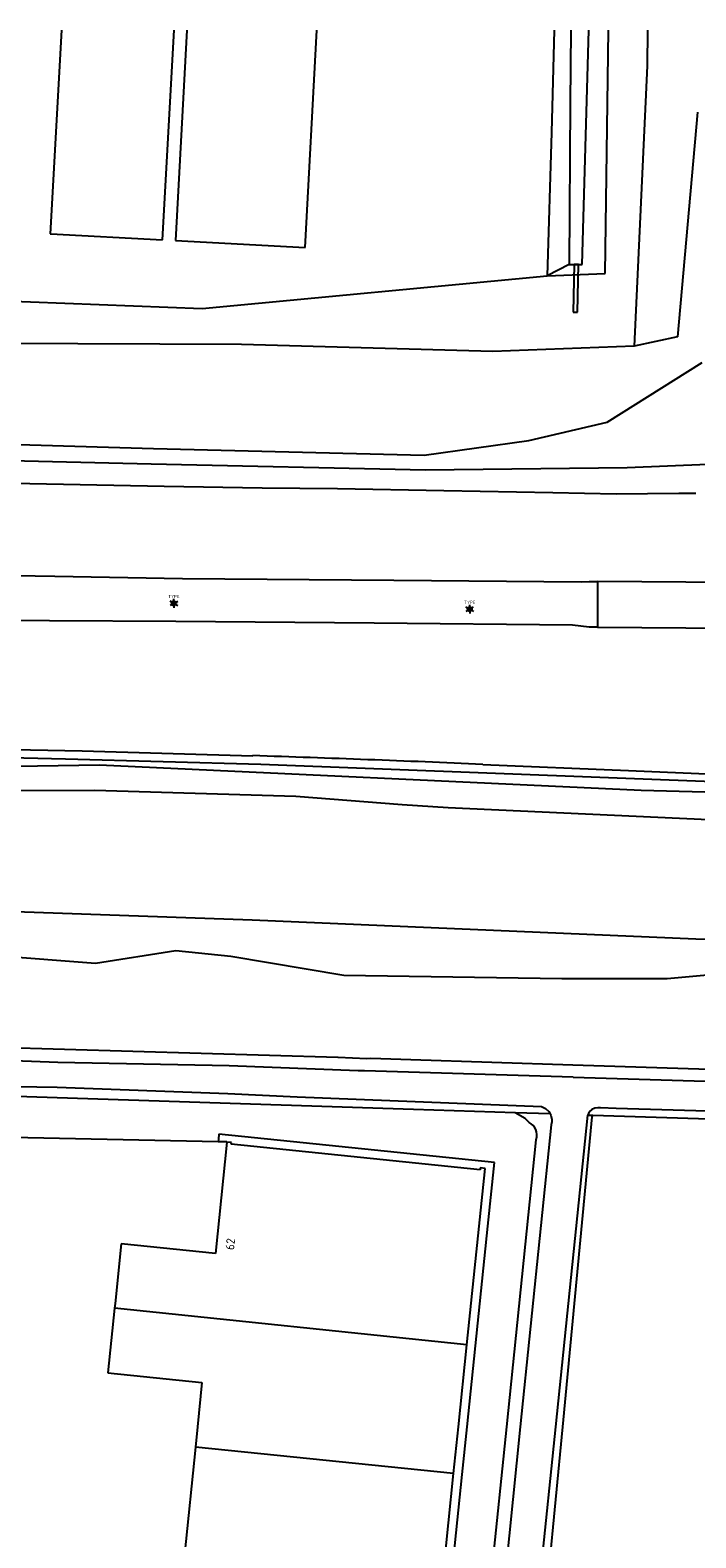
# Model space of a CAD drawing. Header units: metres. Extents: x 102000 to 105000, y 414600 to 420766.
# Tile 247 of 256: x 103761 to 103838, y 420587 to 420761. Entities that reach past the tile are written whole.
import ezdxf
from ezdxf.enums import TextEntityAlignment as Align

# ---------------------------------------------------------------- set-up
doc = ezdxf.new("R2010")
doc.units = ezdxf.units.M
doc.layers.get('0').update_dxf_attribs({"color": 8})
doc.styles.add('MtXpl_NLCS-ISO', font='NLCS-ISO.ttf')
doc.styles.add('NLCS-ISO', font='NLCS-ISO.ttf')

msp = doc.modelspace()

# ---------------------------------------------------------------- linework, layer by layer
for p, q in [((103764.8, 420761.44), (103763.5, 420737.89)), ((103776.49, 420737.19), (103777.83, 420761.44)), ((103779.3, 420761.44), (103777.99, 420737.11)), ((103792.97, 420736.3), (103794.32, 420761.44)), ((103821.76, 420761.44), (103821.45, 420749.6)), ((103823.69, 420761.44), (103823.59, 420753)), ((103824.99, 420734.37), (103825.74, 420761.44)), ((103827.64, 420733.3), (103828.02, 420761.44)), ((103832.54, 420761.44), (103832.5, 420757.31)), ((103832.5, 420757.31), (103830.99, 420724.93)), ((103823.59, 420753), (103823.48, 420734.35)), ((103838.33, 420751.98), (103835.99, 420725.98)), ((103821.45, 420749.6), (103820.95, 420733.06)), ((103763.5, 420737.89), (103763.57, 420737.89)), ((103763.57, 420737.89), (103776.49, 420737.19)), ((103777.99, 420737.11), (103792.97, 420736.3)), ((103823.48, 420734.35), (103820.95, 420733.06)), ((103823.48, 420734.35), (103824.99, 420734.37)), ((103824.05, 420734.36), (103823.93, 420728.85)), ((103824.55, 420734.35), (103824.05, 420734.36)), ((103824.43, 420728.84), (103824.55, 420734.35)), ((103781.07, 420729.25), (103820.95, 420733.06)), ((103781.07, 420729.25), (103820.95, 420733.06)), ((103820.95, 420733.06), (103827.64, 420733.3)), ((103741.09, 420730.85), (103781.07, 420729.25)), ((103741.09, 420730.85), (103781.07, 420729.25)), ((103823.93, 420728.85), (103824.43, 420728.84)), ((103785.62, 420725.11), (103757.16, 420725.24)), ((103814.65, 420724.28), (103785.62, 420725.11)), ((103830.99, 420724.93), (103814.65, 420724.28)), ((103835.99, 420725.98), (103830.99, 420724.93)), ((103827.88, 420716.12), (103838.87, 420723.01)), ((103708.74, 420715.07), (103775.42, 420713.1)), ((103818.83, 420714), (103827.88, 420716.12)), ((103775.42, 420713.1), (103806.71, 420712.3)), ((103806.71, 420712.3), (103818.83, 420714)), ((103775.18, 420711.27), (103742.76, 420712.08)), ((103806.89, 420710.58), (103775.18, 420711.27)), ((103839.51, 420711.22), (103830.2, 420710.87)), ((103830.2, 420710.87), (103806.89, 420710.58)), ((103776.67, 420708.71), (103755.99, 420709.1)), ((103788.01, 420708.51), (103776.67, 420708.71)), ((103796.69, 420708.43), (103788.01, 420708.51)), ((103808.99, 420708.18), (103796.69, 420708.43)), ((103821.59, 420707.96), (103808.99, 420708.18)), ((103828.9, 420707.82), (103821.59, 420707.96)), ((103836.17, 420707.87), (103828.9, 420707.82)), ((103838.12, 420707.87), (103836.17, 420707.87)), ((103731.04, 420698.92), (103764.02, 420698.33)), ((103764.02, 420698.33), (103778.79, 420698.08)), ((103778.79, 420698.08), (103803.2, 420697.87)), ((103803.2, 420697.87), (103824.89, 420697.67)), ((103824.89, 420697.67), (103825.79, 420697.71)), ((103825.79, 420697.71), (103826.74, 420697.7)), ((103846.81, 420697.56), (103826.74, 420697.7)), ((103826.74, 420697.7), (103826.74, 420697.48)), ((103826.74, 420697.48), (103826.75, 420692.63)), ((103777.55, 420695.29), (103778.02, 420695.29)), ((103777.55, 420695.29), (103778.02, 420695.29)), ((103777.55, 420695.09), (103778.02, 420695.09)), ((103777.55, 420695.09), (103778.02, 420695.09)), ((103811.76, 420694.62), (103812.23, 420694.62)), ((103811.76, 420694.62), (103812.23, 420694.62)), ((103811.76, 420694.42), (103812.23, 420694.42)), ((103811.76, 420694.42), (103812.23, 420694.42)), ((103763.41, 420693.17), (103755.45, 420693.22)), ((103778.01, 420693.09), (103763.41, 420693.17)), ((103800.95, 420692.91), (103778.01, 420693.09)), ((103823.86, 420692.67), (103800.95, 420692.91)), ((103825.8, 420692.42), (103823.86, 420692.67)), ((103826.75, 420692.42), (103825.8, 420692.42)), ((103826.75, 420692.63), (103826.75, 420692.42)), ((103826.75, 420692.42), (103846.85, 420692.28)), ((103713.28, 420678.33), (103765.25, 420677.23)), ((103747.57, 420678.55), (103767.2, 420678.13)), ((103767.2, 420678.13), (103786.91, 420677.58)), ((103769.21, 420676.49), (103740.89, 420676.06)), ((103765.25, 420677.23), (103787.84, 420676.6)), ((103831.82, 420673.57), (103769.21, 420676.49)), ((103787.84, 420676.6), (103853.08, 420674.11)), ((103813.5, 420676.58), (103830.34, 420675.88)), ((103830.34, 420675.88), (103848.02, 420675.13)), ((103722, 420673.4), (103768.62, 420673.6)), ((103768.62, 420673.6), (103791.9, 420672.92)), ((103791.9, 420672.92), (103804.16, 420671.93)), ((103852.94, 420673), (103831.82, 420673.57)), ((103804.16, 420671.93), (103809.5, 420671.6)), ((103809.5, 420671.6), (103852.5, 420669.61)), ((103786.83, 420658.59), (103744.24, 420660.05)), ((103838.11, 420656.39), (103786.83, 420658.59)), ((103737.02, 420655.98), (103768.72, 420653.62)), ((103861.55, 420656.11), (103838.11, 420656.39)), ((103768.72, 420653.62), (103778.01, 420655.08)), ((103778.01, 420655.08), (103784.36, 420654.42)), ((103784.36, 420654.42), (103797.42, 420652.22)), ((103797.42, 420652.22), (103822.65, 420651.84)), ((103822.65, 420651.84), (103834.8, 420651.83)), ((103834.8, 420651.83), (103841.6, 420652.45)), ((103754.55, 420643.96), (103796.73, 420642.73)), ((103764.38, 420642.11), (103743.72, 420642.95)), ((103784.19, 420641.72), (103764.38, 420642.11)), ((103799.1, 420641.17), (103784.19, 420641.72)), ((103796.73, 420642.73), (103796.79, 420642.73)), ((103796.79, 420642.73), (103800.11, 420642.6)), ((103800.11, 420642.6), (103800.57, 420642.62)), ((103800.57, 420642.62), (103805.17, 420642.48)), ((103805.17, 420642.48), (103823.9, 420641.86)), ((103823.9, 420641.86), (103854.71, 420640.84)), ((103799.82, 420641.15), (103799.1, 420641.17)), ((103823.93, 420640.43), (103799.82, 420641.15)), ((103823.93, 420640.43), (103841.75, 420639.9)), ((103744.77, 420639.53), (103764.31, 420639.28)), ((103805.48, 420636.67), (103754.83, 420638.36)), ((103764.31, 420639.28), (103784.04, 420638.54)), ((103784.04, 420638.54), (103792.06, 420638.15)), ((103792.06, 420638.15), (103820.27, 420637.03)), ((103817.22, 420636.31), (103805.48, 420636.67)), ((103821.28, 420636.19), (103817.22, 420636.31)), ((103818.41, 420635.66), (103817.22, 420636.31)), ((103820.27, 420637.03), (103820.74, 420636.82)), ((103820.74, 420636.82), (103821.12, 420636.47)), ((103821.12, 420636.47), (103821.28, 420636.19)), ((103821.28, 420636.19), (103821.38, 420636.02)), ((103821.93, 420600), (103825.62, 420636.05)), ((103825.8, 420636.4), (103825.62, 420636.05)), ((103825.62, 420636.05), (103826.22, 420636.04)), ((103826.09, 420636.68), (103825.8, 420636.4)), ((103826.45, 420636.85), (103826.09, 420636.68)), ((103826.81, 420636.9), (103826.45, 420636.85)), ((103827.1, 420636.87), (103826.81, 420636.9)), ((103828.9, 420636.82), (103827.1, 420636.87)), ((103848.24, 420636.25), (103828.9, 420636.82)), ((103821.41, 420634.93), (103817.82, 420600)), ((103818.87, 420635.19), (103818.41, 420635.66)), ((103819.08, 420635.05), (103818.87, 420635.19)), ((103819.31, 420634.84), (103819.08, 420635.05)), ((103819.47, 420634.63), (103819.31, 420634.84)), ((103819.61, 420634.36), (103819.47, 420634.63)), ((103819.69, 420634.11), (103819.61, 420634.36)), ((103821.38, 420636.02), (103821.48, 420635.52)), ((103821.48, 420635.26), (103821.41, 420634.93)), ((103821.48, 420635.52), (103821.48, 420635.26)), ((103822.73, 420600), (103826.13, 420635.83)), ((103826.13, 420635.83), (103826.22, 420636.04)), ((103826.22, 420636.04), (103854.74, 420635.16)), ((103782.91, 420632.97), (103754.25, 420633.53)), ((103782.91, 420632.97), (103754.25, 420633.53)), ((103783.91, 420632.93), (103782.59, 420620.06)), ((103782.94, 420633.27), (103782.91, 420632.97)), ((103783.92, 420632.96), (103782.91, 420632.97)), ((103783, 420633.83), (103782.94, 420633.27)), ((103814.85, 420630.56), (103783, 420633.83)), ((103783.91, 420632.93), (103783.92, 420632.96)), ((103784.44, 420632.88), (103783.91, 420632.93)), ((103784.42, 420632.68), (103784.44, 420632.88)), ((103813.18, 420629.73), (103784.42, 420632.68)), ((103816.26, 420600), (103819.65, 420633.18)), ((103819.65, 420633.18), (103819.73, 420633.54)), ((103819.74, 420633.8), (103819.69, 420634.11)), ((103819.73, 420633.54), (103819.74, 420633.8)), ((103811.66, 420609.48), (103813.77, 420629.87)), ((103813.2, 420629.93), (103813.18, 420629.73)), ((103813.77, 420629.87), (103813.2, 420629.93)), ((103814.09, 420623.22), (103814.85, 420630.56)), ((103812.66, 420609.37), (103814.09, 420623.22)), ((103771.71, 420621.18), (103771, 420614.27)), ((103782.59, 420620.06), (103771.71, 420621.18)), ((103770.94, 420613.71), (103770.16, 420606.24)), ((103771, 420614.27), (103770.94, 420613.71)), ((103811.66, 420609.48), (103770.94, 420613.71)), ((103810.69, 420600), (103811.66, 420609.48)), ((103811.69, 420600), (103812.66, 420609.37)), ((103770.16, 420606.24), (103781.04, 420605.12)), ((103781.04, 420605.12), (103780.52, 420600)), ((103780.52, 420600), (103780.28, 420597.66)), ((103810.13, 420594.6), (103810.69, 420600)), ((103811.12, 420594.5), (103811.69, 420600)), ((103813.61, 420574.04), (103816.26, 420600)), ((103817.82, 420600), (103815.88, 420581.05)), ((103818.84, 420558.93), (103822.73, 420600)), ((103819.99, 420581.02), (103821.93, 420600)), ((103780.28, 420597.66), (103779.01, 420585.25)), ((103810.13, 420594.6), (103780.28, 420597.66)), ((103808.07, 420574.7), (103810.13, 420594.6)), ((103810.43, 420587.75), (103811.12, 420594.5)), ((103809.07, 420574.6), (103810.43, 420587.75))]:
    msp.add_line(p, q)
at = {"ltscale": 0.1}
for p, q in [((103777.57, 420695.32), (103777.35, 420695.44)), ((103777.57, 420695.32), (103777.35, 420695.44)), ((103777.79, 420695.44), (103777.79, 420695.7)), ((103777.79, 420695.44), (103777.79, 420695.7)), ((103778.01, 420695.32), (103778.23, 420695.44)), ((103778.01, 420695.32), (103778.23, 420695.44)), ((103777.57, 420695.06), (103777.35, 420694.94)), ((103777.57, 420695.06), (103777.35, 420694.94)), ((103777.79, 420694.94), (103777.79, 420694.68)), ((103777.79, 420694.94), (103777.79, 420694.68)), ((103778.01, 420695.06), (103778.23, 420694.94)), ((103778.01, 420695.06), (103778.23, 420694.94)), ((103811.77, 420694.64), (103811.55, 420694.77)), ((103811.77, 420694.64), (103811.55, 420694.77)), ((103811.77, 420694.39), (103811.55, 420694.26)), ((103811.77, 420694.39), (103811.55, 420694.26)), ((103811.99, 420694.77), (103811.99, 420695.02)), ((103811.99, 420694.77), (103811.99, 420695.02)), ((103811.99, 420694.26), (103811.99, 420694.01)), ((103811.99, 420694.26), (103811.99, 420694.01)), ((103812.21, 420694.64), (103812.43, 420694.77)), ((103812.21, 420694.64), (103812.43, 420694.77)), ((103812.21, 420694.39), (103812.43, 420694.26)), ((103812.21, 420694.39), (103812.43, 420694.26))]:
    msp.add_line(p, q, dxfattribs=at)
for centre in [(103777.79, 420695.19), (103777.79, 420695.19), (103811.99, 420694.52), (103811.99, 420694.52)]:
    msp.add_circle(centre, 0.253, dxfattribs=at)
msp.add_arc((103711.89, 418342.89), 2335.9, 87.50698, 88.15966)

# ---------------------------------------------------------------- texts
at = {"style": 'MtXpl_NLCS-ISO'}
msp.add_text('62', height=1, rotation=84.0987, dxfattribs=at).set_placement((103784.74, 420620.41))
at = {"style": 'NLCS-ISO'}
for p in [(103777.79, 420695.7), (103777.79, 420695.7), (103811.99, 420695.02), (103811.99, 420695.02)]:
    msp.add_attdef('TYPE', text='', height=0.36, dxfattribs=at).set_placement(p, align=Align.BOTTOM_CENTER)

doc.saveas('drawing.dxf')
